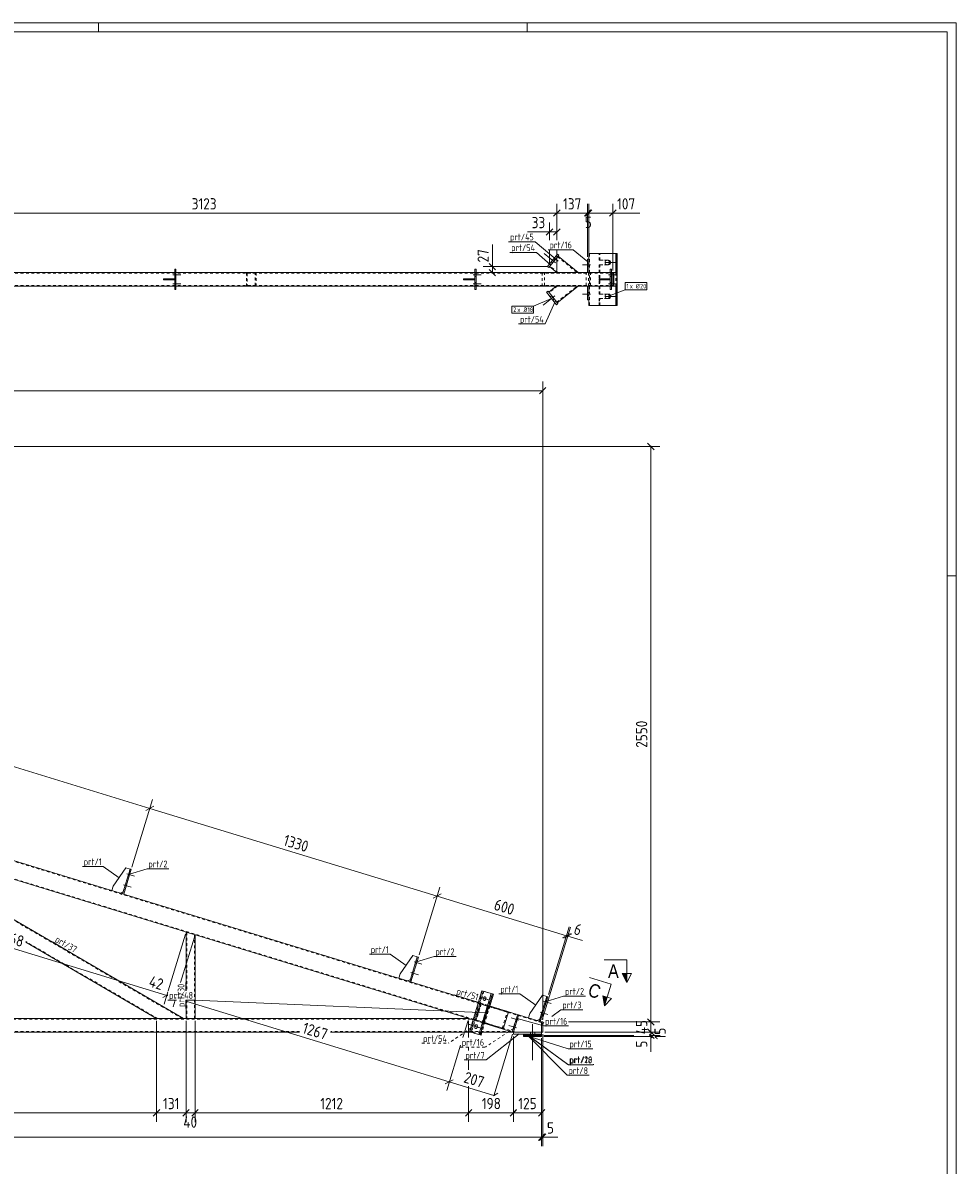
# Model space of a CAD drawing. Header units: millimetres. Extents: x 1 to 1188, y 1 to 840.
# Tile 7 of 7: x 775 to 1188, y 334 to 840. Entities that reach past the tile are written whole.
import ezdxf

# ---------------------------------------------------------------- set-up
doc = ezdxf.new("R2010")
doc.units = ezdxf.units.MM
doc.header["$LTSCALE"] = 0.6
doc.linetypes.add('XKITLINE00', pattern=[0])
doc.linetypes.add('XKITLINE02', pattern=[4, 2, -2])
for name, color, linetype, lineweight in [('Bolt', 7, 'Continuous', 0), ('BoltMark', 3, 'Continuous', 0), ('DrawingSheet', 5, 'Continuous', 0), ('Part', 2, 'Continuous', 0), ('PartMark', 3, 'Continuous', 0), ('Section', 6, 'Continuous', 0), ('Z-DIMENSIONS', 1, 'Continuous', 0)]:
    doc.layers.add(name, color=color, linetype=linetype, lineweight=lineweight)
doc.styles.add('ARIAL', font='ARIAL.TTF')
doc.styles.add('ISOCPEUR', font='ISOCPEUR.TTF')

msp = doc.modelspace()

# ---------------------------------------------------------------- hatches: boundary and pattern name
at = {"layer": 'Section'}
for points in [[(1042.11, 418.81), (1042.11, 414.81), (1040.11, 418.81)], [(1033.41, 408.28), (1032.24, 404.45), (1031.5, 408.86)]]:
    msp.add_hatch(color=6, dxfattribs=at).paths.add_polyline_path(points, flags=17)

# ---------------------------------------------------------------- linework, layer by layer
at = {"layer": 'Bolt', "color": 4, "linetype": 'XKITLINE00', "lineweight": 0}
for p, q in [((1010.51, 733.65), (1005.48, 737.77)), ((1009.17, 733.59), (1008.55, 734.1)), ((1010.31, 734.98), (1009.69, 735.49)), ((1032.51, 734.14), (1032.45, 733.8)), ((1032.72, 734.49), (1032.51, 734.14)), ((1033.07, 734.74), (1032.72, 734.49)), ((1033.41, 734.8), (1033.07, 734.74)), ((1033.43, 734.8), (1033.41, 734.8)), ((1033.78, 734.73), (1033.43, 734.8)), ((1034.12, 734.48), (1033.78, 734.73)), ((1034.31, 734.14), (1034.12, 734.48)), ((1034.37, 733.8), (1034.31, 734.14)), ((841.79, 729.01), (842.29, 729.01)), ((841.79, 729.01), (842.29, 729.01)), ((974.79, 729.01), (975.29, 729.01)), ((974.79, 729.01), (975.29, 729.01)), ((1025.99, 732.81), (1022.44, 732.81)), ((1025.99, 732.81), (1022.44, 732.81)), ((1025.24, 733.51), (1024.74, 733.51)), ((1025.24, 733.51), (1024.74, 733.51)), ((1025.24, 732.11), (1024.74, 732.11)), ((1025.24, 732.11), (1024.74, 732.11)), ((1037.07, 733.8), (1032.39, 733.8)), ((1032.45, 733.8), (1032.51, 733.47)), ((1032.51, 733.47), (1032.7, 733.13)), ((1032.7, 733.13), (1033.05, 732.88)), ((1033.05, 732.88), (1033.39, 732.8)), ((1033.39, 732.8), (1033.41, 732.8)), ((1033.41, 732.8), (1033.76, 732.87)), ((1033.76, 732.87), (1034.1, 733.11)), ((1034.1, 733.11), (1034.31, 733.47)), ((1034.31, 733.47), (1034.37, 733.8)), ((1034.79, 729.01), (1035.29, 729.01)), ((1034.79, 729.01), (1035.29, 729.01)), ((841.04, 728.31), (844.59, 728.31)), ((841.04, 728.31), (844.59, 728.31)), ((841.04, 724.31), (844.59, 724.31)), ((841.04, 724.31), (844.59, 724.31)), ((841.79, 727.61), (842.29, 727.61)), ((841.79, 727.61), (842.29, 727.61)), ((841.79, 725.01), (842.29, 725.01)), ((841.79, 725.01), (842.29, 725.01)), ((974.04, 728.31), (977.59, 728.31)), ((974.04, 728.31), (977.59, 728.31)), ((974.04, 724.31), (977.59, 724.31)), ((974.04, 724.31), (977.59, 724.31)), ((974.79, 727.61), (975.29, 727.61)), ((974.79, 727.61), (975.29, 727.61)), ((974.79, 725.01), (975.29, 725.01)), ((974.79, 725.01), (975.29, 725.01)), ((1034.04, 728.31), (1037.59, 728.31)), ((1034.04, 728.31), (1037.59, 728.31)), ((1034.04, 724.31), (1037.59, 724.31)), ((1034.04, 724.31), (1037.59, 724.31)), ((1034.79, 727.61), (1035.29, 727.61)), ((1034.79, 727.61), (1035.29, 727.61)), ((1034.79, 725.01), (1035.29, 725.01)), ((1034.79, 725.01), (1035.29, 725.01)), ((841.79, 723.61), (842.29, 723.61)), ((841.79, 723.61), (842.29, 723.61)), ((974.79, 723.61), (975.29, 723.61)), ((974.79, 723.61), (975.29, 723.61)), ((1010.17, 718.97), (1005.06, 714.95)), ((1008.82, 719.06), (1008.19, 718.56)), ((1025.99, 719.81), (1022.44, 719.81)), ((1025.99, 719.81), (1022.44, 719.81)), ((1025.24, 720.51), (1024.74, 720.51)), ((1025.24, 720.51), (1024.74, 720.51)), ((1025.24, 719.11), (1024.74, 719.11)), ((1025.24, 719.11), (1024.74, 719.11)), ((1037.07, 718.8), (1032.39, 718.81)), ((1032.51, 719.14), (1032.45, 718.81)), ((1032.45, 718.81), (1032.51, 718.47)), ((1032.72, 719.5), (1032.51, 719.14)), ((1033.07, 719.74), (1032.72, 719.5)), ((1033.41, 719.81), (1033.07, 719.74)), ((1033.44, 719.81), (1033.41, 719.81)), ((1033.78, 719.73), (1033.44, 719.81)), ((1034.12, 719.48), (1033.78, 719.73)), ((1034.31, 719.14), (1034.12, 719.48)), ((1034.37, 718.81), (1034.31, 719.14)), ((1034.31, 718.47), (1034.37, 718.81)), ((1034.79, 723.61), (1035.29, 723.61)), ((1034.79, 723.61), (1035.29, 723.61)), ((1009.94, 717.64), (1009.31, 717.15)), ((1032.51, 718.47), (1032.7, 718.13)), ((1032.7, 718.13), (1033.04, 717.88)), ((1033.04, 717.88), (1033.39, 717.81)), ((1033.39, 717.81), (1033.41, 717.81)), ((1033.41, 717.81), (1033.75, 717.87)), ((1033.75, 717.87), (1034.1, 718.12)), ((1034.1, 718.12), (1034.31, 718.47)), ((820.63, 462.87), (824.03, 461.84)), ((820.63, 462.87), (824.03, 461.84)), ((821.14, 461.99), (821.62, 461.84)), ((821.14, 461.99), (821.62, 461.84)), ((821.55, 463.32), (822.03, 463.18)), ((821.55, 463.32), (822.03, 463.18)), ((819.17, 458.09), (822.57, 457.05)), ((819.17, 458.09), (822.57, 457.05)), ((819.68, 457.2), (820.16, 457.06)), ((819.68, 457.2), (820.16, 457.06)), ((820.09, 458.54), (820.57, 458.4)), ((820.09, 458.54), (820.57, 458.4)), ((947.82, 423.99), (951.22, 422.95)), ((947.82, 423.99), (951.22, 422.95)), ((948.33, 423.1), (948.81, 422.95)), ((948.33, 423.1), (948.81, 422.95)), ((948.74, 424.44), (949.22, 424.29)), ((948.74, 424.44), (949.22, 424.29)), ((946.36, 419.21), (949.75, 418.17)), ((946.36, 419.21), (949.75, 418.17)), ((946.87, 418.32), (947.35, 418.17)), ((946.87, 418.32), (947.35, 418.17)), ((947.28, 419.66), (947.76, 419.51)), ((947.28, 419.66), (947.76, 419.51)), ((980.47, 407.21), (976.86, 408.31)), ((978.56, 407.7), (978.52, 407.36)), ((978.52, 407.36), (978.6, 407)), ((978.7, 408.07), (978.56, 407.7)), ((978.6, 407), (978.85, 406.76)), ((979.04, 408.43), (978.7, 408.07)), ((978.85, 406.76), (979.19, 406.82)), ((979.38, 408.48), (979.04, 408.43)), ((979.19, 406.82), (979.53, 407.18)), ((979.63, 408.25), (979.38, 408.48)), ((979.53, 407.18), (979.67, 407.55)), ((979.71, 407.89), (979.63, 408.25)), ((979.67, 407.55), (979.71, 407.89)), ((1005.2, 406.45), (1008.59, 405.41)), ((1005.2, 406.45), (1008.59, 405.41)), ((1005.71, 405.56), (1006.19, 405.41)), ((1005.71, 405.56), (1006.19, 405.41)), ((1006.12, 406.9), (1006.6, 406.75)), ((1006.12, 406.9), (1006.6, 406.75)), ((1003.74, 401.67), (1007.13, 400.63)), ((1003.74, 401.67), (1007.13, 400.63)), ((1004.25, 400.78), (1004.73, 400.63)), ((1004.25, 400.78), (1004.73, 400.63)), ((1004.66, 402.12), (1005.14, 401.97)), ((1004.66, 402.12), (1005.14, 401.97)), ((976.67, 394.78), (971.78, 396.27)), ((974.76, 395.27), (974.72, 394.93)), ((974.72, 394.93), (974.8, 394.57)), ((974.9, 395.64), (974.76, 395.27)), ((975.24, 396), (974.9, 395.64)), ((975.58, 396.05), (975.24, 396)), ((975.83, 395.82), (975.58, 396.05)), ((975.73, 394.75), (975.87, 395.11)), ((975.91, 395.45), (975.83, 395.82)), ((975.87, 395.11), (975.91, 395.45)), ((993.19, 394.69), (989.79, 395.73)), ((994.21, 398.04), (990.82, 399.08)), ((992.68, 395.58), (992.2, 395.73)), ((993.29, 397.59), (992.81, 397.74)), ((993.7, 398.93), (993.22, 399.08)), ((1000.37, 380.31), (1000.37, 396.31)), ((1000.37, 380.31), (1000.37, 396.31)), ((974.8, 394.57), (975.05, 394.33)), ((975.05, 394.33), (975.39, 394.39)), ((975.39, 394.39), (975.73, 394.75)), ((992.27, 394.24), (991.79, 394.39)), ((999.37, 391.81), (999.37, 392.81)), ((999.37, 391.81), (999.37, 392.81)), ((1001.37, 391.81), (1001.37, 392.81)), ((1001.37, 391.81), (1001.37, 392.81))]:
    msp.add_line(p, q, dxfattribs=at)
at = {"layer": 'Bolt', "color": 4, "linetype": 'XKITLINE02', "lineweight": 0}
for p, q in [((980.8, 407.11), (976.86, 408.31)), ((977, 394.68), (972.19, 396.15)), ((993.19, 394.69), (989.79, 395.73)), ((994.21, 398.04), (990.82, 399.08)), ((992.68, 395.58), (992.2, 395.73)), ((993.29, 397.59), (992.81, 397.74)), ((993.7, 398.93), (993.22, 399.08)), ((992.27, 394.24), (991.79, 394.39))]:
    msp.add_line(p, q, dxfattribs=at)
at = {"layer": 'BoltMark', "color": 7, "linetype": 'XKITLINE00', "lineweight": 0}
for p, q in [((1041.35, 724.91), (1050.97, 724.91)), ((1041.35, 721.71), (1041.35, 724.91)), ((1050.97, 721.71), (1050.97, 724.91)), ((1033.56, 718.81), (1041.35, 721.71)), ((1041.35, 721.71), (1050.97, 721.71)), ((991.16, 714.51), (1000.78, 714.51)), ((991.16, 711.31), (991.16, 714.51)), ((1008.75, 717.86), (1000.78, 714.51)), ((1000.78, 711.31), (1000.78, 714.51)), ((991.16, 711.31), (1000.78, 711.31))]:
    msp.add_line(p, q, dxfattribs=at)
at = {"layer": 'DrawingSheet', "color": 2, "linetype": 'XKITLINE00', "lineweight": 0}
for p, q in [((1188, 840), (1, 840)), ((808, 836), (808, 840)), ((998, 836), (998, 840)), ((1188, 1), (1188, 840)), ((1188, 595), (1184, 595))]:
    msp.add_line(p, q, dxfattribs=at)
at = {"layer": 'DrawingSheet', "color": 3, "linetype": 'XKITLINE00', "lineweight": 0}
for p, q in [((1184, 836), (5, 836)), ((1184, 5), (1184, 836))]:
    msp.add_line(p, q, dxfattribs=at)
at = {"layer": 'Part', "color": 2, "linetype": 'XKITLINE00', "lineweight": 0}
for p, q in [((1011.33, 737.5), (1006.9, 732.08)), ((1007.52, 731.58), (1011.95, 737)), ((1011.95, 737), (1011.33, 737.5)), ((1011.64, 736.61), (1020.56, 729.31)), ((1024.74, 735.31), (1025.24, 735.31)), ((1024.74, 729.31), (1024.74, 735.31)), ((1025.24, 735.31), (1025.24, 729.31)), ((1025.25, 737.8), (1037.2, 737.8)), ((1025.25, 737.8), (1025.25, 729.31)), ((1037.2, 737.8), (1037.5, 737.8)), ((1037.2, 737.8), (1037.2, 729.31)), ((1037.5, 737.8), (1037.79, 737.8)), ((1037.5, 737.8), (1037.5, 729.31)), ((1037.5, 737.8), (1037.5, 729.31)), ((1037.5, 737.8), (1037.56, 737.8)), ((1037.5, 737.8), (1037.5, 729.31)), ((1037.56, 737.8), (1037.64, 737.8)), ((1037.56, 737.8), (1037.56, 729.31)), ((1037.56, 737.8), (1037.56, 729.31)), ((1037.64, 737.8), (1037.64, 729.31)), ((1037.64, 737.8), (1037.79, 737.8)), ((1037.64, 737.8), (1037.64, 729.31)), ((1037.79, 737.8), (1037.79, 714.81)), ((1037.79, 737.8), (1037.79, 714.81)), ((704.29, 729.31), (841.79, 729.31)), ((842.29, 730.81), (841.79, 730.81)), ((841.79, 730.81), (841.79, 721.81)), ((842.29, 721.81), (842.29, 730.81)), ((842.29, 729.31), (974.79, 729.31)), ((975.29, 730.81), (974.79, 730.81)), ((974.79, 730.81), (974.79, 721.81)), ((975.29, 721.81), (975.29, 730.81)), ((975.29, 729.31), (1034.79, 729.31)), ((1006.9, 732.08), (1007.52, 731.58)), ((1007.84, 731.97), (1011.09, 729.31)), ((1011.09, 729.31), (1020.56, 729.31)), ((1035.29, 730.81), (1034.79, 730.81)), ((1034.79, 730.81), (1034.79, 721.81)), ((1035.29, 721.81), (1035.29, 730.81)), ((1035.29, 729.31), (1035.89, 729.31)), ((1035.89, 729.31), (1035.89, 723.31)), ((1035.89, 729.31), (1037.68, 729.31)), ((1035.89, 723.31), (1035.89, 729.31)), ((1036.37, 723.31), (1036.37, 729.31)), ((1037.68, 723.31), (1037.68, 729.31)), ((836.79, 726.56), (836.79, 726.56)), ((836.79, 726.56), (841.79, 726.56)), ((836.79, 726.06), (836.79, 726.56)), ((836.79, 726.06), (836.79, 726.06)), ((836.79, 726.06), (841.79, 726.06)), ((839.79, 726.06), (839.79, 726.56)), ((841.79, 726.56), (841.79, 726.06)), ((969.79, 726.56), (969.79, 726.56)), ((969.79, 726.56), (974.79, 726.56)), ((969.79, 726.06), (969.79, 726.56)), ((969.79, 726.06), (969.79, 726.06)), ((969.79, 726.06), (974.79, 726.06)), ((972.79, 726.06), (972.79, 726.56)), ((974.79, 726.56), (974.79, 726.06)), ((1029.79, 726.56), (1029.79, 726.56)), ((1029.79, 726.56), (1034.79, 726.56)), ((1029.79, 726.06), (1029.79, 726.56)), ((1029.79, 726.06), (1029.79, 726.06)), ((1029.79, 726.06), (1034.79, 726.06)), ((1032.79, 726.06), (1032.79, 726.56)), ((1034.79, 726.56), (1034.79, 726.06)), ((704.29, 723.31), (841.79, 723.31)), ((841.79, 721.81), (842.29, 721.81)), ((842.29, 723.31), (974.79, 723.31)), ((974.79, 721.81), (975.29, 721.81)), ((975.29, 723.31), (1034.79, 723.31)), ((1007.22, 721.1), (1006.59, 720.61)), ((1006.59, 720.61), (1010.92, 715.11)), ((1011.54, 715.6), (1007.22, 721.1)), ((1010.83, 723.31), (1007.52, 720.71)), ((1010.83, 723.31), (1020.53, 723.31)), ((1020.53, 723.31), (1011.23, 715.99)), ((1024.74, 723.31), (1024.74, 717.31)), ((1025.24, 717.31), (1025.24, 723.31)), ((1025.25, 714.81), (1025.25, 723.31)), ((1034.79, 721.81), (1035.29, 721.81)), ((1035.29, 723.31), (1035.89, 723.31)), ((1035.89, 723.31), (1037.68, 723.31)), ((1037.2, 714.81), (1037.2, 723.31)), ((1037.5, 714.81), (1037.5, 723.31)), ((1037.5, 714.81), (1037.5, 723.31)), ((1037.5, 714.81), (1037.5, 723.31)), ((1037.56, 714.81), (1037.56, 723.31)), ((1037.56, 714.81), (1037.56, 723.31)), ((1037.64, 714.81), (1037.64, 723.31)), ((1037.64, 714.81), (1037.64, 723.31)), ((1010.92, 715.11), (1011.54, 715.6)), ((1024.74, 717.31), (1025.24, 717.31)), ((1037.2, 714.81), (1025.25, 714.81)), ((1037.5, 714.81), (1037.2, 714.81)), ((1037.79, 714.81), (1037.5, 714.81)), ((1037.5, 714.81), (1037.56, 714.81)), ((1037.56, 714.81), (1037.64, 714.81)), ((1037.79, 714.81), (1037.64, 714.81)), ((976.31, 405.87), (682.4, 495.72)), ((973.98, 398.22), (680.06, 488.07)), ((845.65, 398.81), (706.43, 480.01)), ((814.52, 457.43), (820.17, 465.64)), ((822.08, 465.05), (818.72, 454.06)), ((822.56, 464.91), (819.2, 453.91)), ((820.17, 465.64), (822.08, 465.05)), ((822.56, 464.91), (822.08, 465.05)), ((814.52, 457.43), (813.94, 455.52)), ((817.76, 454.35), (813.94, 455.52)), ((819.01, 455.01), (817.76, 454.35)), ((819.2, 453.91), (818.72, 454.06)), ((846.84, 411.14), (846.84, 437.08)), ((850.84, 435.86), (846.84, 437.08)), ((850.84, 398.81), (850.84, 435.86)), ((833.75, 398.81), (775.81, 432.6)), ((941.71, 418.55), (947.36, 426.75)), ((949.27, 426.17), (945.91, 415.17)), ((949.75, 426.02), (946.39, 415.02)), ((947.36, 426.75), (949.27, 426.17)), ((949.75, 426.02), (949.27, 426.17)), ((941.71, 418.55), (941.13, 416.63)), ((944.95, 415.46), (941.13, 416.63)), ((946.2, 416.13), (944.95, 415.46)), ((946.39, 415.02), (945.91, 415.17)), ((972.37, 392.96), (977.92, 411.13)), ((982.66, 409.68), (977.92, 411.13)), ((846.84, 398.81), (846.84, 406.94)), ((976.51, 391.69), (982.06, 409.86)), ((977.11, 391.51), (982.66, 409.68)), ((983.05, 409.56), (981.45, 404.3)), ((983.05, 409.56), (982.66, 409.68)), ((999.09, 401), (1004.73, 409.2)), ((1006.65, 408.62), (1003.29, 397.62)), ((1007.13, 408.47), (1003.76, 397.47)), ((1004.73, 409.2), (1006.65, 408.62)), ((1007.13, 408.47), (1006.65, 408.62)), ((981.06, 404.42), (989.65, 401.79)), ((989.65, 401.79), (987.31, 394.14)), ((1003.29, 397.62), (989.65, 401.79)), ((993.6, 400.32), (991.35, 392.96)), ((994.08, 400.17), (991.83, 392.81)), ((994.08, 400.17), (993.6, 400.32)), ((999.09, 401), (998.5, 399.08)), ((972.03, 398.81), (174.34, 398.81)), ((850.84, 398.81), (846.84, 398.81)), ((973.98, 398.22), (972.03, 398.81)), ((987.31, 394.14), (978.72, 396.77)), ((1003.58, 398.58), (1002.33, 397.91)), ((1003.76, 397.47), (1003.29, 397.62)), ((1004.34, 397.3), (1003.76, 397.47)), ((1004.34, 392.81), (1004.34, 397.3)), ((1004.84, 397.3), (1004.34, 397.3)), ((1004.34, 397.3), (1004.34, 392.81)), ((1004.84, 397.3), (1004.84, 392.81)), ((897.05, 392.81), (186.34, 392.81)), ((972.85, 392.81), (910.83, 392.81)), ((977.11, 391.51), (972.37, 392.96)), ((977.5, 391.39), (977.11, 391.51)), ((977.93, 392.81), (977.5, 391.39)), ((991.66, 392.81), (977.51, 392.81)), ((991.66, 392.81), (987.31, 394.14)), ((991.66, 392.81), (987.31, 394.14)), ((991.83, 392.81), (991.35, 392.96)), ((991.83, 392.81), (991.66, 392.81)), ((991.84, 392.81), (991.83, 392.81)), ((1004.34, 392.81), (991.84, 392.81)), ((991.84, 392.81), (991.84, 391.81)), ((1004.34, 391.81), (991.84, 391.81)), ((991.84, 391.81), (1004.34, 391.81)), ((996.34, 390.81), (996.34, 391.81)), ((996.34, 391.81), (1004.34, 391.81)), ((996.34, 391.61), (996.34, 391.81)), ((996.34, 391.81), (1004.34, 391.81)), ((996.34, 391.31), (996.34, 391.61)), ((996.34, 391.61), (1004.34, 391.61)), ((996.34, 391.61), (1004.34, 391.61)), ((996.34, 390.81), (996.34, 391.31)), ((1004.34, 391.31), (996.34, 391.31)), ((996.34, 391.31), (1004.34, 391.31)), ((1004.34, 390.81), (996.34, 390.81)), ((996.34, 390.81), (1004.34, 390.81)), ((1004.34, 391.81), (1004.34, 392.81)), ((1004.84, 392.81), (1004.34, 392.81)), ((1004.34, 390.81), (1004.34, 391.81)), ((1004.34, 391.61), (1004.34, 391.81)), ((1004.34, 391.31), (1004.34, 391.61)), ((1004.34, 390.81), (1004.34, 391.31))]:
    msp.add_line(p, q, dxfattribs=at)
at = {"layer": 'Part', "color": 7, "linetype": 'XKITLINE02', "lineweight": 0}
for p, q in [((1007.84, 731.97), (1011.64, 736.61)), ((1011.45, 736.38), (1020.09, 729.31)), ((1025.54, 737.8), (1025.25, 737.8)), ((1037.5, 737.8), (1025.54, 737.8)), ((1025.54, 714.81), (1025.54, 737.8)), ((1029.85, 737.8), (1037.5, 737.8)), ((1029.85, 734.8), (1029.85, 737.8)), ((1029.85, 734.8), (1029.85, 737.8)), ((1029.85, 737.8), (1037.5, 737.8)), ((1030.14, 734.8), (1029.85, 734.8)), ((1029.85, 734.8), (1033.7, 734.8)), ((1029.85, 734.8), (1033.76, 734.8)), ((1029.91, 734.8), (1029.91, 737.8)), ((1029.91, 737.8), (1037.56, 737.8)), ((1029.91, 734.8), (1029.91, 737.8)), ((1029.91, 734.8), (1033.85, 734.8)), ((1029.99, 734.8), (1029.99, 737.8)), ((1029.99, 737.8), (1037.64, 737.8)), ((1029.99, 734.8), (1029.99, 737.8)), ((1030.14, 734.8), (1029.99, 734.8)), ((1029.99, 734.8), (1033.85, 734.8)), ((1030.14, 734.8), (1030.14, 737.8)), ((1030.14, 734.8), (1030.14, 737.8)), ((1034, 734.8), (1030.14, 734.8)), ((1034, 734.8), (1030.14, 734.8)), ((1033.7, 734.8), (1034, 734.8)), ((1033.7, 734.8), (1034.07, 734.73)), ((1033.7, 734.8), (1034.07, 734.73)), ((1033.76, 734.8), (1034.13, 734.73)), ((1034.13, 734.73), (1033.76, 734.8)), ((1034.22, 734.73), (1033.85, 734.8)), ((1033.85, 734.8), (1034, 734.8)), ((1033.85, 734.8), (1034.22, 734.73)), ((1034.36, 734.73), (1034, 734.8)), ((1034.36, 734.73), (1034, 734.8)), ((1034.07, 734.73), (1034.38, 734.51)), ((1034.07, 734.73), (1034.38, 734.51)), ((1034.13, 734.73), (1034.44, 734.51)), ((1034.44, 734.51), (1034.13, 734.73)), ((1034.53, 734.51), (1034.22, 734.73)), ((1034.22, 734.73), (1034.53, 734.51)), ((1034.67, 734.51), (1034.36, 734.73)), ((1034.67, 734.51), (1034.36, 734.73)), ((1034.38, 734.51), (1034.59, 734.19)), ((1034.38, 734.51), (1034.59, 734.19)), ((1034.44, 734.51), (1034.65, 734.19)), ((1034.65, 734.19), (1034.44, 734.51)), ((1034.73, 734.19), (1034.53, 734.51)), ((1034.53, 734.51), (1034.73, 734.19)), ((1034.59, 734.19), (1034.66, 733.8)), ((1034.59, 734.19), (1034.66, 733.8)), ((1034.65, 734.19), (1034.72, 733.8)), ((1034.72, 733.8), (1034.65, 734.19)), ((1034.88, 734.19), (1034.67, 734.51)), ((1034.88, 734.19), (1034.67, 734.51)), ((1034.81, 733.8), (1034.73, 734.19)), ((1034.73, 734.19), (1034.81, 733.8)), ((1034.95, 733.8), (1034.88, 734.19)), ((1034.95, 733.8), (1034.88, 734.19)), ((675.16, 729.01), (1037.2, 729.01)), ((841.79, 729.31), (842.29, 729.31)), ((878.23, 729.31), (873.65, 729.31)), ((873.65, 729.31), (873.65, 723.31)), ((873.96, 729.01), (877.91, 729.01)), ((873.96, 729.01), (873.96, 723.61)), ((877.51, 723.61), (877.51, 729.01)), ((877.83, 723.31), (877.83, 729.31)), ((974.79, 729.31), (975.29, 729.31)), ((1000.28, 729.31), (1025.08, 729.31)), ((1001.3, 729.01), (1024.05, 729.01)), ((1004.56, 723.31), (1004.56, 729.31)), ((1005.58, 723.61), (1005.58, 729.01)), ((1011.56, 729.31), (1008.03, 732.2)), ((1024.05, 723.61), (1024.05, 729.01)), ((1025.24, 729.31), (1024.74, 729.31)), ((1025.08, 723.31), (1025.08, 729.31)), ((1025.08, 723.31), (1025.08, 729.31)), ((1025.25, 729.31), (1025.25, 723.31)), ((1026.06, 723.61), (1026.06, 729.01)), ((1030.14, 732.8), (1029.85, 732.8)), ((1029.85, 732.8), (1029.85, 719.81)), ((1033.7, 732.8), (1029.85, 732.8)), ((1029.85, 732.8), (1033.76, 732.8)), ((1029.85, 732.8), (1029.85, 719.81)), ((1029.91, 732.8), (1033.85, 732.8)), ((1029.91, 732.8), (1029.91, 719.81)), ((1029.91, 719.81), (1029.91, 732.8)), ((1029.99, 719.81), (1029.99, 732.8)), ((1030.14, 732.8), (1029.99, 732.8)), ((1029.99, 732.8), (1029.99, 719.81)), ((1033.85, 732.8), (1029.99, 732.8)), ((1030.14, 719.81), (1030.14, 732.8)), ((1030.14, 732.8), (1034, 732.8)), ((1030.14, 719.81), (1030.14, 732.8)), ((1030.14, 732.8), (1034, 732.8)), ((1034.07, 732.88), (1033.7, 732.8)), ((1034.07, 732.88), (1033.7, 732.8)), ((1034, 732.8), (1033.7, 732.8)), ((1034.13, 732.88), (1033.76, 732.8)), ((1033.76, 732.8), (1034.13, 732.88)), ((1033.85, 732.8), (1034.22, 732.88)), ((1034.22, 732.88), (1033.85, 732.8)), ((1034, 732.8), (1033.85, 732.8)), ((1034, 732.8), (1034.36, 732.88)), ((1034, 732.8), (1034.36, 732.88)), ((1034.38, 733.1), (1034.07, 732.88)), ((1034.38, 733.1), (1034.07, 732.88)), ((1034.44, 733.1), (1034.13, 732.88)), ((1034.13, 732.88), (1034.44, 733.1)), ((1034.22, 732.88), (1034.53, 733.1)), ((1034.53, 733.1), (1034.22, 732.88)), ((1034.36, 732.88), (1034.67, 733.1)), ((1034.36, 732.88), (1034.67, 733.1)), ((1034.59, 733.42), (1034.38, 733.1)), ((1034.59, 733.42), (1034.38, 733.1)), ((1034.65, 733.42), (1034.44, 733.1)), ((1034.44, 733.1), (1034.65, 733.42)), ((1034.53, 733.1), (1034.73, 733.42)), ((1034.73, 733.42), (1034.53, 733.1)), ((1034.66, 733.8), (1034.59, 733.42)), ((1034.66, 733.8), (1034.59, 733.42)), ((1034.72, 733.8), (1034.65, 733.42)), ((1034.65, 733.42), (1034.72, 733.8)), ((1034.66, 733.8), (1034.95, 733.8)), ((1034.66, 733.8), (1034.72, 733.8)), ((1034.67, 733.1), (1034.88, 733.42)), ((1034.67, 733.1), (1034.88, 733.42)), ((1034.72, 733.8), (1034.81, 733.8)), ((1034.73, 733.42), (1034.81, 733.8)), ((1034.81, 733.8), (1034.73, 733.42)), ((1034.79, 729.31), (1035.29, 729.31)), ((1034.81, 733.8), (1034.95, 733.8)), ((1034.88, 733.42), (1034.95, 733.8)), ((1034.88, 733.42), (1034.95, 733.8)), ((1035.89, 729.31), (1037.2, 729.31)), ((1035.98, 723.61), (1035.98, 729.01)), ((1037.2, 723.31), (1037.2, 729.31)), ((1037.2, 729.31), (1037.2, 723.31)), ((1037.2, 729.01), (1037.2, 729.31)), ((1037.5, 729.31), (1037.5, 723.31)), ((1037.5, 729.31), (1037.5, 723.31)), ((1037.5, 729.31), (1037.5, 723.31)), ((1037.56, 729.31), (1037.56, 723.31)), ((1037.56, 729.31), (1037.56, 723.31)), ((1037.64, 729.31), (1037.64, 723.31)), ((1037.64, 729.31), (1037.64, 723.31)), ((836.79, 726.56), (836.79, 726.06)), ((840.79, 726.06), (840.79, 726.56)), ((969.79, 726.56), (969.79, 726.06)), ((973.79, 726.06), (973.79, 726.56)), ((1029.79, 726.56), (1029.79, 726.06)), ((1033.79, 726.06), (1033.79, 726.56)), ((675.16, 723.61), (1037.2, 723.61)), ((841.79, 723.31), (842.29, 723.31)), ((873.65, 723.31), (878.23, 723.31)), ((873.96, 723.61), (877.91, 723.61)), ((974.79, 723.31), (975.29, 723.31)), ((1025.08, 723.31), (1000.28, 723.31)), ((1001.3, 723.61), (1024.05, 723.61)), ((1007.52, 720.71), (1011.23, 715.99)), ((1011.31, 723.31), (1007.71, 720.47)), ((1011.05, 716.23), (1020.04, 723.31)), ((1025.24, 723.31), (1024.74, 723.31)), ((1030.14, 719.81), (1029.85, 719.81)), ((1029.85, 719.81), (1033.71, 719.81)), ((1029.91, 719.81), (1029.85, 719.81)), ((1029.85, 719.81), (1033.71, 719.81)), ((1029.99, 719.81), (1029.91, 719.81)), ((1029.91, 719.81), (1033.76, 719.81)), ((1033.76, 719.81), (1029.91, 719.81)), ((1033.85, 719.81), (1029.99, 719.81)), ((1030.14, 719.81), (1029.99, 719.81)), ((1029.99, 719.81), (1033.85, 719.81)), ((1034, 719.81), (1030.14, 719.81)), ((1034, 719.81), (1030.14, 719.81)), ((1033.71, 719.81), (1034, 719.81)), ((1033.71, 719.81), (1034.07, 719.73)), ((1033.71, 719.81), (1033.76, 719.81)), ((1033.71, 719.81), (1034.07, 719.73)), ((1033.76, 719.81), (1033.85, 719.81)), ((1033.76, 719.81), (1034.13, 719.73)), ((1034.13, 719.73), (1033.76, 719.81)), ((1034.22, 719.73), (1033.85, 719.81)), ((1033.85, 719.81), (1034, 719.81)), ((1033.85, 719.81), (1034.22, 719.73)), ((1034.36, 719.73), (1034, 719.81)), ((1034.36, 719.73), (1034, 719.81)), ((1034.07, 719.73), (1034.38, 719.51)), ((1034.07, 719.73), (1034.38, 719.51)), ((1034.13, 719.73), (1034.44, 719.51)), ((1034.44, 719.51), (1034.13, 719.73)), ((1034.53, 719.51), (1034.22, 719.73)), ((1034.22, 719.73), (1034.53, 719.51)), ((1034.67, 719.51), (1034.36, 719.73)), ((1034.67, 719.51), (1034.36, 719.73)), ((1034.38, 719.51), (1034.59, 719.19)), ((1034.38, 719.51), (1034.59, 719.19)), ((1034.44, 719.51), (1034.65, 719.19)), ((1034.65, 719.19), (1034.44, 719.51)), ((1034.73, 719.19), (1034.53, 719.51)), ((1034.53, 719.51), (1034.73, 719.19)), ((1034.59, 719.19), (1034.66, 718.81)), ((1034.59, 719.19), (1034.66, 718.81)), ((1034.66, 718.81), (1034.59, 718.42)), ((1034.66, 718.81), (1034.59, 718.42)), ((1034.65, 719.19), (1034.72, 718.81)), ((1034.72, 718.81), (1034.65, 719.19)), ((1034.72, 718.81), (1034.65, 718.42)), ((1034.65, 718.42), (1034.72, 718.81)), ((1034.66, 718.81), (1034.95, 718.81)), ((1034.66, 718.81), (1034.72, 718.81)), ((1034.88, 719.19), (1034.67, 719.51)), ((1034.88, 719.19), (1034.67, 719.51)), ((1034.72, 718.81), (1034.81, 718.81)), ((1034.81, 718.81), (1034.73, 719.19)), ((1034.73, 719.19), (1034.81, 718.81)), ((1034.73, 718.42), (1034.81, 718.81)), ((1034.81, 718.81), (1034.73, 718.42)), ((1034.79, 723.31), (1035.29, 723.31)), ((1034.81, 718.81), (1034.95, 718.81)), ((1034.95, 718.81), (1034.88, 719.19)), ((1034.95, 718.81), (1034.88, 719.19)), ((1034.88, 718.42), (1034.95, 718.81)), ((1034.88, 718.42), (1034.95, 718.81)), ((1035.89, 723.31), (1037.2, 723.31)), ((1037.2, 723.31), (1037.2, 723.61)), ((1025.25, 714.81), (1025.54, 714.81)), ((1037.5, 714.81), (1025.54, 714.81)), ((1030.14, 717.81), (1029.85, 717.81)), ((1029.85, 717.81), (1029.85, 714.81)), ((1033.7, 717.81), (1029.85, 717.81)), ((1029.85, 717.81), (1033.76, 717.81)), ((1029.85, 714.81), (1029.85, 717.81)), ((1029.85, 714.81), (1037.5, 714.81)), ((1029.91, 714.81), (1029.85, 714.81)), ((1029.85, 714.81), (1037.5, 714.81)), ((1029.91, 717.81), (1033.85, 717.81)), ((1029.91, 714.81), (1029.91, 717.81)), ((1029.91, 714.81), (1029.91, 717.81)), ((1029.99, 714.81), (1029.91, 714.81)), ((1029.91, 714.81), (1037.56, 714.81)), ((1029.99, 714.81), (1029.99, 717.81)), ((1030.14, 717.81), (1029.99, 717.81)), ((1029.99, 717.81), (1029.99, 714.81)), ((1033.85, 717.81), (1029.99, 717.81)), ((1029.99, 714.81), (1037.64, 714.81)), ((1030.14, 714.81), (1030.14, 717.81)), ((1030.14, 717.81), (1034, 717.81)), ((1030.14, 714.81), (1030.14, 717.81)), ((1030.14, 717.81), (1034, 717.81)), ((1034.07, 717.88), (1033.7, 717.81)), ((1034.07, 717.88), (1033.7, 717.81)), ((1034, 717.81), (1033.7, 717.81)), ((1034.13, 717.88), (1033.76, 717.81)), ((1033.76, 717.81), (1034.13, 717.88)), ((1033.85, 717.81), (1034.22, 717.88)), ((1034.22, 717.88), (1033.85, 717.81)), ((1034, 717.81), (1033.85, 717.81)), ((1034, 717.81), (1034.36, 717.88)), ((1034, 717.81), (1034.36, 717.88)), ((1034.38, 718.1), (1034.07, 717.88)), ((1034.38, 718.1), (1034.07, 717.88)), ((1034.44, 718.1), (1034.13, 717.88)), ((1034.13, 717.88), (1034.44, 718.1)), ((1034.22, 717.88), (1034.53, 718.1)), ((1034.53, 718.1), (1034.22, 717.88)), ((1034.36, 717.88), (1034.67, 718.1)), ((1034.36, 717.88), (1034.67, 718.1)), ((1034.59, 718.42), (1034.38, 718.1)), ((1034.59, 718.42), (1034.38, 718.1)), ((1034.65, 718.42), (1034.44, 718.1)), ((1034.44, 718.1), (1034.65, 718.42)), ((1034.53, 718.1), (1034.73, 718.42)), ((1034.73, 718.42), (1034.53, 718.1)), ((1034.67, 718.1), (1034.88, 718.42)), ((1034.67, 718.1), (1034.88, 718.42)), ((1004.34, 396.98), (170.34, 651.96)), ((992.69, 392.81), (170.34, 644.22)), ((845.06, 398.81), (705.18, 480.4)), ((819.01, 455.01), (822.08, 465.05)), ((847.14, 436.99), (847.14, 411.14)), ((850.54, 435.95), (850.54, 398.81)), ((834.34, 398.81), (775.9, 432.89)), ((946.2, 416.13), (949.27, 426.17)), ((978.22, 411.03), (972.67, 392.86)), ((972.97, 392.77), (978.52, 410.94)), ((978.81, 410.85), (973.26, 392.68)), ((982.66, 409.68), (978.22, 411.03)), ((847.14, 406.94), (847.14, 398.81)), ((974.87, 397.94), (977.21, 405.59)), ((977.3, 405.25), (975.14, 398.17)), ((975.17, 397.85), (977.51, 405.5)), ((977.6, 405.16), (975.44, 398.08)), ((989.65, 401.79), (976.31, 405.87)), ((976.91, 391.57), (982.46, 409.74)), ((977.21, 405.59), (981.06, 404.42)), ((989.1, 401.64), (977.3, 405.25)), ((977.51, 405.5), (989.68, 401.78)), ((989.14, 401.63), (977.6, 405.16)), ((1006.65, 408.62), (1003.58, 398.58)), ((981.45, 404.3), (977.93, 392.81)), ((978.03, 396.98), (980.37, 404.63)), ((980.62, 404.55), (978.28, 396.9)), ((978.33, 397.2), (980.49, 404.27)), ((978.42, 396.86), (980.76, 404.51)), ((978.58, 397.12), (980.74, 404.2)), ((978.71, 397.08), (980.87, 404.16)), ((978.8, 396.74), (981.14, 404.39)), ((980.98, 404.13), (978.82, 397.05)), ((986.93, 394.57), (989.1, 401.64)), ((986.97, 394.56), (989.14, 401.63)), ((989.68, 401.78), (987.34, 394.13)), ((991.35, 392.96), (993.6, 400.32)), ((991.83, 392.81), (994.08, 400.17)), ((994.08, 400.17), (993.6, 400.32)), ((973.02, 398.51), (174.34, 398.51)), ((845.65, 398.81), (833.75, 398.81)), ((987.31, 394.14), (973.98, 398.22)), ((987.31, 394.14), (973.98, 398.22)), ((978.72, 396.77), (974.87, 397.94)), ((986.93, 394.57), (975.14, 398.17)), ((987.34, 394.13), (975.17, 397.85)), ((975.44, 398.08), (986.97, 394.56)), ((1002.33, 397.91), (998.5, 399.08)), ((1003.76, 397.47), (1003.29, 397.62)), ((897.15, 393.11), (174.34, 393.11)), ((990.68, 393.11), (910.92, 393.11)), ((977.11, 391.51), (972.67, 392.86)), ((977.51, 392.81), (972.85, 392.81)), ((991.83, 392.81), (991.35, 392.96)), ((991.83, 392.81), (991.83, 392.81)), ((991.83, 392.81), (991.83, 392.81)), ((991.83, 392.81), (1004.34, 392.81)), ((1004.34, 392.81), (991.84, 392.81)), ((991.84, 392.81), (991.84, 392.81)), ((991.84, 391.81), (991.84, 391.81)), ((996.34, 390.81), (996.34, 391.81)), ((996.34, 391.81), (996.34, 390.81)), ((996.34, 390.81), (996.34, 391.81)), ((996.34, 391.81), (996.34, 390.81)), ((996.34, 390.81), (996.34, 391.81)), ((996.34, 391.61), (996.34, 391.81)), ((996.34, 391.81), (996.34, 391.61)), ((996.34, 391.61), (996.34, 391.81)), ((996.34, 391.81), (996.34, 391.61)), ((996.34, 391.61), (996.34, 391.81)), ((996.34, 391.31), (996.34, 391.61)), ((996.34, 391.61), (996.34, 391.31)), ((996.34, 391.31), (996.34, 391.61)), ((996.34, 391.61), (996.34, 391.31)), ((996.34, 391.31), (996.34, 391.61)), ((996.34, 390.81), (996.34, 391.31)), ((996.34, 391.31), (996.34, 390.81)), ((996.34, 390.81), (996.34, 391.31)), ((996.34, 391.31), (996.34, 390.81)), ((996.34, 390.81), (996.34, 391.31)), ((1000.37, 390.81), (1000.37, 391.81)), ((1000.37, 390.81), (1000.37, 391.81)), ((1000.37, 390.81), (1000.37, 391.81)), ((1000.37, 390.81), (1000.37, 391.81)), ((1000.37, 391.61), (1000.37, 391.81)), ((1000.37, 391.61), (1000.37, 391.81)), ((1000.37, 391.61), (1000.37, 391.81)), ((1000.37, 391.61), (1000.37, 391.81)), ((1000.37, 391.31), (1000.37, 391.61)), ((1000.37, 391.31), (1000.37, 391.61)), ((1000.37, 391.31), (1000.37, 391.61)), ((1000.37, 391.31), (1000.37, 391.61)), ((1000.37, 390.81), (1000.37, 391.31)), ((1000.37, 390.81), (1000.37, 391.31)), ((1000.37, 390.81), (1000.37, 391.31)), ((1000.37, 390.81), (1000.37, 391.31)), ((1001.37, 390.81), (1001.37, 391.81)), ((1001.37, 390.81), (1001.37, 391.81)), ((1001.37, 391.61), (1001.37, 391.81)), ((1001.37, 391.61), (1001.37, 391.81)), ((1001.37, 391.31), (1001.37, 391.61)), ((1001.37, 391.31), (1001.37, 391.61)), ((1001.37, 390.81), (1001.37, 391.31)), ((1001.37, 390.81), (1001.37, 391.31)), ((1004.34, 392.81), (1004.34, 392.81)), ((1004.34, 392.81), (1004.34, 392.81)), ((1004.34, 392.81), (1004.34, 392.81)), ((1004.34, 391.81), (1004.34, 391.81)), ((1004.34, 391.31), (1004.34, 390.81))]:
    msp.add_line(p, q, dxfattribs=at)
at = {"layer": 'PartMark', "color": 7, "linetype": 'XKITLINE00', "lineweight": 0}
for p, q in [((989.75, 743.01), (1001.52, 743.01)), ((1011.68, 734.4), (1001.52, 743.01)), ((1007.28, 739.49), (1018.28, 739.49)), ((1024.87, 734.08), (1018.28, 739.49)), ((990.29, 738.24), (1002.06, 738.24)), ((1008.27, 732.82), (1002.06, 738.24)), ((1010.42, 716.46), (1005.92, 706.56)), ((994.15, 706.56), (1005.92, 706.56)), ((800.9, 466.14), (810.1, 466.14)), ((817.17, 461.17), (810.1, 466.14)), ((821.75, 462.76), (829.54, 465.16)), ((829.54, 465.16), (839.25, 465.16)), ((787.67, 432.74), (797.62, 426.94)), ((928.09, 427.25), (937.29, 427.25)), ((944.36, 422.28), (937.29, 427.25)), ((948.94, 423.87), (956.73, 426.27)), ((956.73, 426.27), (966.44, 426.27)), ((846.74, 411.14), (846.74, 414.8)), ((838.76, 406.94), (842.54, 406.94)), ((846.74, 406.94), (850.53, 406.94)), ((846.74, 403.29), (846.74, 406.94)), ((980.35, 401.35), (850.53, 406.94)), ((965.64, 409.23), (976.16, 406.02)), ((985.47, 409.7), (994.66, 409.7)), ((1001.73, 404.73), (994.66, 409.7)), ((1006.32, 406.32), (1014.11, 408.72)), ((1014.11, 408.72), (1023.82, 408.72)), ((1008.91, 399.69), (1012.93, 402.7)), ((1012.93, 402.7), (1022.64, 402.7)), ((993.49, 398.75), (1005.3, 395.49)), ((1004.47, 396.37), (1005.3, 396.99)), ((1005.3, 395.49), (1016.29, 395.49)), ((994.37, 392.04), (979.74, 380.43)), ((997.97, 391.74), (1015.97, 378.49)), ((997.97, 391.51), (1015.68, 373.64)), ((997.97, 391.5), (1016.23, 378.25)), ((997.97, 391.19), (1016.06, 385.41)), ((1016.06, 385.41), (1027.05, 385.41)), ((970.04, 380.43), (979.74, 380.43)), ((1015.97, 378.49), (1016.23, 378.49)), ((1016.23, 378.25), (1027.23, 378.25)), ((1027.23, 378.49), (1027.48, 378.49)), ((1015.68, 373.64), (1025.39, 373.64))]:
    msp.add_line(p, q, dxfattribs=at)
at = {"layer": 'PartMark', "color": 7, "linetype": 'XKITLINE02', "lineweight": 0}
for p, q in [((975.19, 396.05), (963.06, 387.83)), ((991.94, 394.38), (979.42, 386.16)), ((951.29, 387.83), (963.06, 387.83)), ((968.42, 386.16), (979.42, 386.16))]:
    msp.add_line(p, q, dxfattribs=at)
at = {"layer": 'Section', "color": 6, "linetype": 'XKITLINE00', "lineweight": 0}
for p, q in [((1042.11, 424.81), (1032.11, 424.81)), ((1042.11, 424.81), (1042.11, 414.81)), ((1035.16, 414.02), (1025.6, 416.94)), ((1040.11, 418.81), (1044.11, 418.81)), ((1042.11, 414.81), (1040.11, 418.81)), ((1044.11, 418.81), (1042.11, 414.81)), ((1035.16, 414.02), (1032.24, 404.45)), ((1031.5, 408.86), (1035.32, 407.69)), ((1032.24, 404.45), (1031.5, 408.86)), ((1035.32, 407.69), (1032.24, 404.45))]:
    msp.add_line(p, q, dxfattribs=at)
at = {"layer": 'Z-DIMENSIONS', "color": 7, "linetype": 'XKITLINE00', "lineweight": 0}
for p, q in [((1011.09, 743.69), (1011.09, 759.8)), ((1011.09, 743.69), (1011.09, 759.8)), ((1024.74, 755.1), (1024.74, 759.8)), ((1024.74, 736.31), (1024.74, 759.7)), ((1025.24, 755.1), (1025.24, 759.8)), ((1025.24, 736.31), (1025.24, 759.7)), ((1035.89, 730.31), (1035.89, 759.8)), ((698.75, 755.7), (1011.09, 755.7)), ((1012.5, 757.11), (1009.67, 754.28)), ((1012.5, 757.11), (1009.67, 754.28)), ((1011.09, 755.7), (1024.74, 755.7)), ((1026.15, 757.11), (1023.33, 754.28)), ((1026.65, 757.11), (1023.83, 754.28)), ((1026.15, 757.11), (1024.14, 755.1)), ((1026.65, 757.11), (1024.64, 755.1)), ((1024.74, 755.7), (1025.24, 755.7)), ((1025.24, 755.7), (1035.89, 755.7)), ((1037.31, 757.11), (1034.48, 754.28)), ((1035.89, 755.7), (1047.81, 755.7)), ((1035.89, 755.7), (1047.81, 755.7)), ((1007.84, 743.69), (1007.84, 751.48)), ((1011.09, 743.69), (1011.09, 751.48)), ((1007.84, 747.38), (998.07, 747.38)), ((1007.84, 747.38), (998.07, 747.38)), ((1009.25, 748.79), (1006.42, 745.97)), ((1007.84, 747.38), (1011.09, 747.38)), ((1012.5, 748.79), (1009.67, 745.97)), ((1024.74, 736.31), (1024.74, 748.1)), ((1025.24, 736.31), (1025.24, 748.1)), ((982.56, 731.97), (982.56, 741.73)), ((982.56, 731.97), (982.56, 741.73)), ((1007.84, 732.97), (1007.84, 739.49)), ((1011.09, 730.31), (1011.09, 739.49)), ((1011.09, 730.31), (1011.09, 739.49)), ((1011.09, 730.31), (1011.09, 739.49)), ((1006.84, 731.97), (978.46, 731.97)), ((1010.09, 729.31), (978.46, 729.31)), ((981.14, 733.38), (983.97, 730.55)), ((981.14, 730.72), (983.97, 727.89)), ((982.56, 729.31), (982.56, 731.97)), ((1006.25, 678.38), (1003.43, 675.55)), ((1004.84, 398.3), (1004.84, 681.06)), ((170.34, 676.96), (1004.84, 676.96)), ((1051.33, 653.69), (1054.16, 650.86)), ((171.34, 652.28), (1056.75, 652.28)), ((1052.75, 397.3), (1052.75, 652.28)), ((698.85, 532.28), (830.82, 491.93)), ((822.85, 465.86), (832.02, 495.85)), ((822.85, 465.86), (832.02, 495.85)), ((832.59, 492.87), (829.06, 490.99)), ((832.59, 492.87), (829.06, 490.99)), ((830.82, 491.93), (958.01, 453.05)), ((950.04, 426.98), (959.21, 456.97)), ((950.04, 426.98), (959.21, 456.97)), ((697.85, 451.97), (838.27, 409.04)), ((959.78, 453.99), (956.25, 452.11)), ((959.78, 453.99), (956.25, 452.11)), ((958.01, 453.05), (1015.39, 435.5)), ((846.55, 436.13), (838.91, 411.14)), ((846.55, 436.13), (838.91, 411.14)), ((1004.63, 398.25), (1017.16, 439.25)), ((1007.42, 409.43), (1016.59, 439.43)), ((1007.42, 409.43), (1016.59, 439.43)), ((1017.16, 436.44), (1013.62, 434.57)), ((1017.16, 436.44), (1013.62, 434.57)), ((1017.73, 436.27), (1014.2, 434.39)), ((1015.39, 435.5), (1015.97, 435.33)), ((1015.97, 435.33), (1022.43, 433.35)), ((1015.97, 435.33), (1022.43, 433.35)), ((850.55, 434.9), (844.4, 414.8)), ((850.55, 434.9), (844.4, 414.8)), ((838.76, 410.64), (837.1, 405.21)), ((838.76, 410.64), (837.1, 405.21)), ((838.76, 409.3), (836.5, 408.1)), ((838.76, 409.3), (836.5, 408.1)), ((838.27, 409.04), (838.76, 408.89)), ((840.63, 406.94), (840.5, 406.88)), ((840.63, 406.94), (840.5, 406.88)), ((842, 406.94), (841.1, 403.99)), ((842, 406.94), (841.1, 403.99)), ((846.74, 406.45), (963.46, 370.76)), ((833.75, 397.81), (833.75, 353.01)), ((833.75, 397.81), (833.75, 353.01)), ((846.84, 397.81), (846.84, 356.41)), ((846.84, 397.81), (846.84, 352.91)), ((850.84, 397.81), (850.84, 352.91)), ((850.84, 397.81), (850.84, 356.41)), ((971.74, 397.85), (969.45, 390.36)), ((971.74, 397.85), (969.45, 390.36)), ((972.03, 397.81), (972.03, 390.36)), ((972.03, 397.81), (972.03, 390.36)), ((1016.29, 397.3), (1045.15, 397.3)), ((1016.29, 397.3), (1056.75, 397.3)), ((1051.33, 398.71), (1054.16, 395.88)), ((1052.15, 397.9), (1054.16, 395.88)), ((1052.15, 397.3), (1056.75, 397.3)), ((1052.75, 392.81), (1052.75, 397.3)), ((991.52, 391.81), (983.21, 364.61)), ((991.84, 390.81), (991.84, 353.01)), ((991.84, 390.81), (991.84, 353.01)), ((1004.34, 390.06), (1004.34, 342.21)), ((1004.34, 390.06), (1004.34, 342.21)), ((1004.34, 389.81), (1004.34, 353.01)), ((1004.84, 391.81), (1004.84, 342.21)), ((1005.34, 391.31), (1045.15, 391.31)), ((1005.34, 391.31), (1045.15, 391.31)), ((1005.34, 390.81), (1053.35, 390.81)), ((1005.84, 392.81), (1045.15, 392.81)), ((1005.84, 392.81), (1053.35, 392.81)), ((1051.33, 394.22), (1053.35, 392.21)), ((1052.15, 393.41), (1054.16, 391.39)), ((1052.15, 392.81), (1056.85, 392.81)), ((1052.15, 391.91), (1053.35, 390.71)), ((1052.15, 391.91), (1054.16, 389.89)), ((1052.15, 391.41), (1053.35, 390.21)), ((1052.15, 391.31), (1053.35, 391.31)), ((1052.15, 391.31), (1056.85, 391.31)), ((1052.75, 391.31), (1052.75, 392.81)), ((1052.75, 390.81), (1052.75, 391.31)), ((1052.75, 390.81), (1052.75, 384.05)), ((1052.75, 390.81), (1052.75, 384.05)), ((968.42, 387), (962.29, 366.94)), ((968.42, 387), (962.29, 366.94)), ((972.03, 386.16), (972.03, 384.63)), ((972.03, 386.16), (972.03, 384.63)), ((972.03, 380.43), (972.03, 376.09)), ((972.03, 380.43), (972.03, 376.09)), ((965.23, 371.7), (961.69, 369.83)), ((965.23, 371.7), (961.69, 369.82)), ((963.46, 370.76), (983.24, 364.72)), ((972.03, 368.77), (972.03, 353.01)), ((972.03, 368.77), (972.03, 353.01)), ((985.01, 365.66), (983.03, 364.61)), ((680.84, 357.01), (833.75, 357.01)), ((835.16, 358.42), (832.33, 355.59)), ((835.16, 358.42), (832.33, 355.59)), ((833.75, 357.01), (846.84, 357.01)), ((848.26, 358.42), (845.43, 355.59)), ((848.26, 358.42), (846.24, 356.41)), ((846.84, 357.01), (850.84, 357.01)), ((852.26, 358.42), (849.43, 355.59)), ((852.26, 358.42), (850.24, 356.41)), ((850.84, 357.01), (972.03, 357.01)), ((973.45, 358.42), (970.62, 355.59)), ((973.45, 358.42), (970.62, 355.59)), ((972.03, 357.01), (991.84, 357.01)), ((993.25, 358.42), (990.43, 355.59)), ((993.01, 358.17), (990.43, 355.59)), ((991.84, 357.01), (1004.34, 357.01)), ((1005.75, 358.42), (1002.92, 355.59)), ((173.84, 346.21), (1004.34, 346.21)), ((1005.75, 347.63), (1002.92, 344.8)), ((1005.71, 347.59), (1002.92, 344.8)), ((1006.25, 347.63), (1003.43, 344.8)), ((1004.34, 346.21), (1004.84, 346.21)), ((1004.84, 346.21), (1011.6, 346.21)), ((1004.84, 346.21), (1011.6, 346.21))]:
    msp.add_line(p, q, dxfattribs=at)
at = {"layer": 'Z-DIMENSIONS', "color": 3}
for p in [(1011.09, 755.7), (1011.09, 755.7), (1024.74, 755.7), (1024.74, 755.7), (1025.24, 755.7), (1025.24, 755.7), (1035.89, 755.7), (1007.84, 747.38), (1011.09, 747.38), (982.56, 731.97), (982.56, 729.31), (1004.84, 676.96), (1052.75, 652.28), (830.82, 491.93), (830.82, 491.93), (958.01, 453.05), (958.01, 453.05), (1015.39, 435.5), (1015.39, 435.5), (1015.97, 435.33), (838.27, 409.04), (838.27, 409.04), (842.27, 407.82), (842.27, 407.82), (1052.75, 397.3), (1052.75, 397.3), (1052.75, 392.81), (1052.75, 392.81), (1052.75, 391.31), (1052.75, 391.31), (1052.75, 390.81), (963.46, 370.76), (963.46, 370.76), (983.24, 364.72), (833.75, 357.01), (833.75, 357.01), (846.84, 357.01), (846.84, 357.01), (850.84, 357.01), (850.84, 357.01), (972.03, 357.01), (972.03, 357.01), (991.84, 357.01), (991.84, 357.01), (1004.34, 357.01), (1004.34, 346.21), (1004.34, 346.21), (1004.84, 346.21)]:
    msp.add_point(p, dxfattribs=at)

# ---------------------------------------------------------------- texts
at = {"layer": 'BoltMark', "color": 3, "style": 'ISOCPEUR', "width": 0.85}
for s, p in [('1', (1041.95, 722.31)), ('x Ø', (1043.41, 722.31)), ('20', (1047.96, 722.31)), ('2', (991.76, 711.91)), ('x Ø', (993.57, 711.91)), ('18', (998.12, 711.91))]:
    msp.add_text(s, height=2, dxfattribs=at).set_placement(p)
at = {"layer": 'PartMark', "color": 3, "style": 'ISOCPEUR', "width": 0.85}
for s, p in [('prt/45', (990.35, 743.61)), ('prt/54', (990.89, 738.84)), ('prt/16', (1007.88, 740.09)), ('prt/54', (994.75, 707.16)), ('prt/1', (801.5, 466.74)), ('prt/2', (830.14, 465.76)), ('prt/1', (928.69, 427.85)), ('prt/2', (957.33, 426.87)), ('prt/48', (839.36, 407.54)), ('prt/1', (986.07, 410.3)), ('prt/2', (1014.71, 409.32)), ('prt/3', (1013.53, 403.3)), ('prt/16', (1005.9, 396.09)), ('prt/54', (951.89, 388.43)), ('prt/16', (969.02, 386.76)), ('prt/15', (1016.66, 386.01)), ('prt/7', (970.64, 381.03)), ('prt/20', (1016.57, 379.09)), ('prt/18', (1016.83, 378.85)), ('prt/8', (1016.28, 374.24))]:
    msp.add_text(s, height=3, dxfattribs=at).set_placement(p)
for s, rotation, p in [('prt/37', -30.2522, (788.49, 432.96)), ('prt/30', 90.0002, (846.14, 403.89)), ('prt/51', -16.9997, (966.39, 409.63))]:
    msp.add_text(s, height=3, rotation=rotation, dxfattribs=at).set_placement(p)
at = {"layer": 'Section', "color": 6, "style": 'ARIAL', "width": 0.85}
msp.add_text('A', height=6, dxfattribs=at).set_placement((1033.77, 416.81))
msp.add_text('C', height=6, rotation=-16.9997, dxfattribs=at).set_placement((1024.43, 408.93))
at = {"layer": 'Z-DIMENSIONS', "color": 3, "style": 'ISOCPEUR', "width": 0.85}
for s, p in [('3123', (849.33, 757.3)), ('137', (1013.83, 757.3)), ('107', (1037.77, 757.3)), ('33', (999.95, 748.98)), ('5', (1023.49, 749.1)), ('131', (836.64, 358.61)), ('1212', (906.28, 358.61)), ('198', (977.85, 358.61)), ('125', (994.01, 358.61)), ('40', (845.62, 350.41)), ('5', (1006.71, 347.81))]:
    msp.add_text(s, height=5, dxfattribs=at).set_placement(p)
for s, rotation, p in [('27', 90.0002, (980.96, 733.84)), ('2550', 90.0002, (1051.15, 518.77)), ('1330', -16.9997, (889.54, 475.65)), ('600', -16.9997, (982.85, 447.12)), ('6', -16.9997, (1018.23, 436.31)), ('1468', -16.9997, (762.98, 433.73)), ('42', -16.9997, (829.98, 413.11)), ('1267', -16.9997, (897.99, 392.45)), ('45', 90.0002, (1051.15, 391.83)), ('15', 90.0002, (1059.35, 389.48)), ('5', 90.0002, (1051.15, 385.92)), ('207', -16.9997, (969.5, 370.59))]:
    msp.add_text(s, height=5, rotation=rotation, dxfattribs=at).set_placement(p)

doc.saveas('drawing.dxf')
